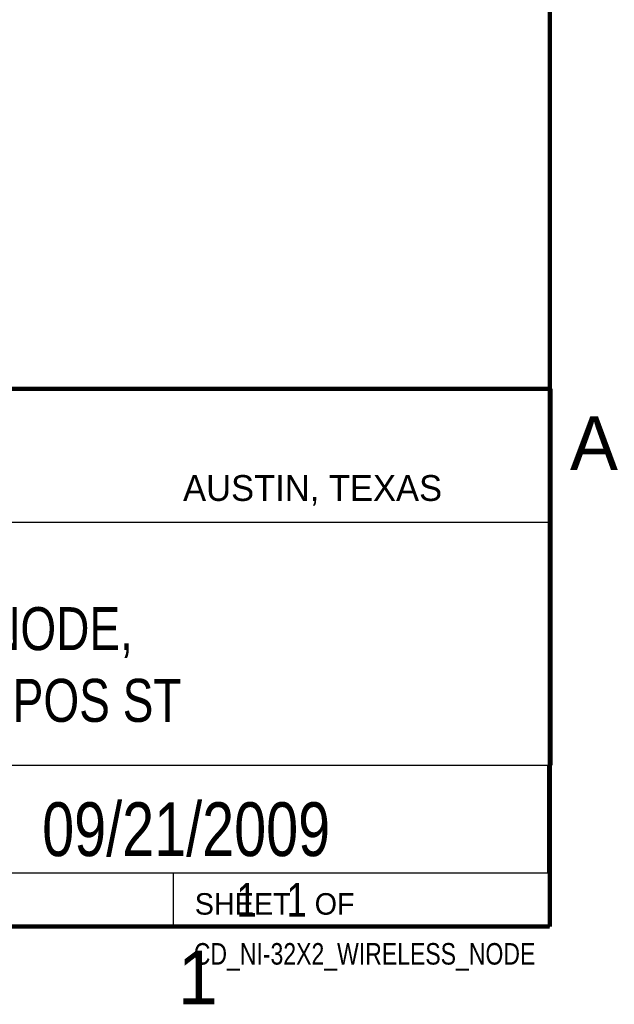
# Model space of a CAD drawing. Header units: inches. Extents: x 0 to 34, y 0 to 22.
# Tile 59 of 64: x 31 to 33.8, y 0.1 to 4.7. Entities that reach past the tile are written whole.
import ezdxf
from ezdxf.enums import TextEntityAlignment as Align

# ---------------------------------------------------------------- set-up
doc = ezdxf.new("R2010")
doc.units = ezdxf.units.IN
doc.header["$LTSCALE"] = 1.87
doc.header["$MEASUREMENT"] = 0
doc.layers.get('0').update_dxf_attribs({"linetype": 'CONTINUOUS'})
doc.styles.get("Standard").update_dxf_attribs({"font": 'txt', "width": 0.8})

msp = doc.modelspace()

# ---------------------------------------------------------------- linework, layer by layer
at = {"color": 2, "linetype": 'CONTINUOUS'}
for p, q in [((28.3793, 3.0003), (33.5093, 3.0003)), ((33.5093, 3.0003), (33.5093, 1.2503)), ((28.7231, 2.38), (33.5, 2.38)), ((28.3793, 1.2503), (33.5093, 1.2503)), ((30.13, 1.2499), (33.49, 1.2499)), ((33.49, 1.2499), (33.49, 0.7499)), ((28.38, 0.75), (33.5, 0.75)), ((30.13, 0.7499), (33.49, 0.7499)), ((31.75, 0.75), (33.5, 0.75)), ((31.75, 0.75), (31.75, 0.5)), ((33.5, 0.75), (33.5, 0.5)), ((31.75, 0.5), (33.5, 0.5)), ((32.4953, 0.5017), (33.4953, 0.5017)), ((32.4953, 0.5017), (32.4953, 0.5012)), ((32.4953, 0.5012), (33.4953, 0.5012)), ((33.4953, 0.5017), (33.4953, 0.5012))]:
    msp.add_line(p, q, dxfattribs=at)
at = {"color": 7, "linetype": 'CONTINUOUS', "const_width": 0.02}
for points in [[(33.5, 0.5), (33.5, 21.5)], [(25.58, 3), (33.5, 3)], [(0.5, 0.5), (33.5, 0.5)]]:
    msp.add_lwpolyline(points, dxfattribs=at)

# ---------------------------------------------------------------- texts
at = {"color": 2, "linetype": 'CONTINUOUS'}
for s, height, p in [('A', 0.25, (33.5939, 2.6228)), ('AUSTIN, TEXAS', 0.12, (31.7957, 2.479)), ('SHEET   OF', 0.1, (31.8499, 0.5557)), ('1', 0.25, (31.7706, 0.139))]:
    msp.add_text(s, height=height, dxfattribs=at).set_placement(p)
at = {"color": 7, "linetype": 'CONTINUOUS', "width": 0.8}
msp.add_text('09/21/2009', height=0.25, dxfattribs=at).set_placement((31.81, 0.828), align=Align.CENTER)
at = {"color": 2, "linetype": 'CONTINUOUS', "width": 0.8}
msp.add_text('CD_NI-32X2_WIRELESS_NODE', height=0.1, dxfattribs=at).set_placement((33.4328, 0.3236), align=Align.RIGHT)
at = {"color": 7, "linetype": 'CONTINUOUS'}
for s, insert, char_height, width, attachment_point in [('WSN NODE,\\PWITH 18 POS ST', (30.9443, 1.9853), 0.2, 2.24, 2), ('     1   1', (31.8125, 0.7031), 0.15625, 1.25, 1)]:
    msp.add_mtext(s, dxfattribs=dict(at, insert=insert, char_height=char_height, width=width, attachment_point=attachment_point))

doc.saveas('drawing.dxf')
